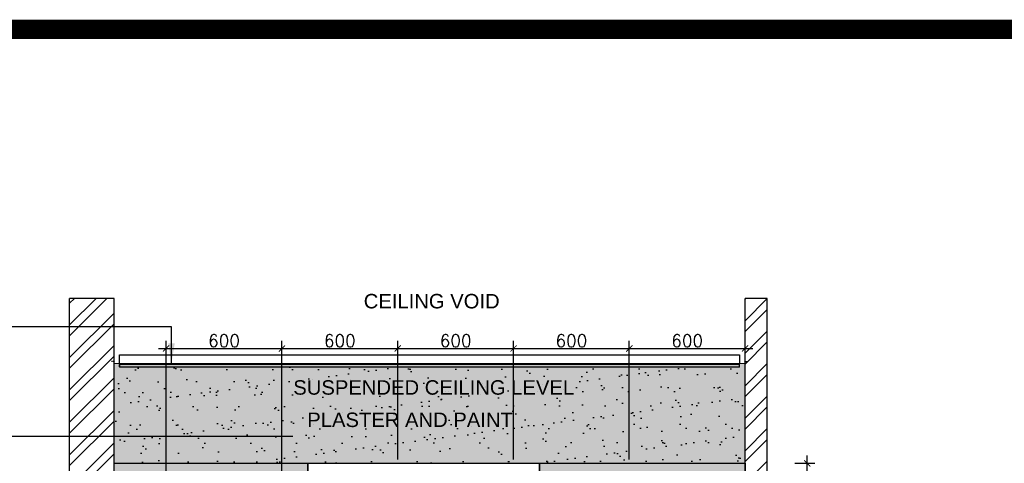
# Model space of a CAD drawing. Header units: millimetres. Extents: x -115474967 to 444143, y -74377 to 241828222.
# Tile 234 of 256: x -49732 to -44630, y 251836 to 254136. Entities that reach past the tile are written whole.
import ezdxf

# ---------------------------------------------------------------- set-up
doc = ezdxf.new("R2010")
doc.units = ezdxf.units.MM
doc.header["$MEASUREMENT"] = 0
doc.linetypes.add('HIDDEN2', pattern=[0.1875, 0.125, -0.0625])
for name, color, linetype in [('00-2 Windows', 1, 'Continuous'), ('00-6 H-Brickwork', 9, 'Continuous'), ('CEIL-PLAN', 7, 'Continuous'), ('CEIL-SECT', 2, 'Continuous'), ('DIMS-20', 9, 'Continuous'), ('JOIN-SEC.18', 9, 'Continuous'), ('JOIN-SEC.25', 4, 'Continuous'), ('TEXT-20', 2, 'Continuous'), ('TILES', 8, 'Continuous'), ('WALL', 1, 'Continuous')]:
    doc.layers.add(name, color=color, linetype=linetype)
doc.layers.add('0_cons_01', color=40, linetype='Continuous', lineweight=0, plot=False)
doc.layers.add('New_B  _  FLOORS  _  Slabs.exist_Pen_No__101', color=7, linetype='Continuous', lineweight=13, true_color=0x747474)
doc.styles.add('DIMS', font='simplex.shx')
doc.styles.add('TEXT-20', font='arial.ttf', dxfattribs={"height": 40})
doc.dimstyles.new('DIM-20', dxfattribs={"dimscale": 4, "dimtxt": 10, "dimasz": 8, "dimexe": 10, "dimexo": 5, "dimgap": 4, "dimtad": 1, "dimdec": 0, "dimrnd": 5, "dimdsep": 46, "dimtxsty": 'DIMS', "dimblk": 'ARCHTICK', "dimcen": 25, "dimdle": 10, "dimclrd": 9, "dimclre": 9, "dimclrt": 4, "dimadec": 0, "dimazin": 0, "dimtfac": 1, "dimtdec": 0, "dimtmove": 2, "dimatfit": 2, "dimfxl": 1, "dimtolj": 1, "dimtzin": 0, "dimarcsym": 0})

# ---------------------------------------------------------------- blocks, each defined once
blk = doc.blocks.new('B_shadowline')
blk.add_line((-29.6, 0), (-29.6, 12.5))
at = {"color": 9, "linetype": 'HIDDEN2', "ltscale": 0.001}
blk.add_line((-5.9, 28.3), (12, 28.3), dxfattribs=at)
at = {"const_width": 0.836}
blk.add_lwpolyline([(-48.8, -0.9), (-48.8, -1.4, 0.414214), (-47.2, -3), (-29.4, -3, 0.414214), (-27.9, -1.4), (-27.9, 16.3, -0.414214), (-26.3, 17.9), (-3.3, 17.9, 0.414214), (-1.8, 19.5), (-1.8, 37.2, 0.414214), (-3.3, 38.8), (-3.8, 38.8)], format="xyb", dxfattribs=at)
blk = doc.blocks.new('_ArchTick')
at = {"color": 0, "linetype": 'ByBlock', "const_width": 0.15}
blk.add_lwpolyline([(-0.5, -0.5), (0.5, 0.5)], dxfattribs=at)
blk = doc.blocks.new('*D300')
at = {"layer": 'Defpoints', "color": 0, "transparency": 16777216}
for p in [(-45736.3, 251835.9), (-45651.7, 251835.9), (-45736.3, 251535.9)]:
    blk.add_point(p, dxfattribs=at)
at = {"layer": 'DIMS-20', "color": 9, "lineweight": -2, "transparency": 16777216}
for p, q in [((-45651.7, 251495.9), (-45651.7, 251875.9)), ((-45716.3, 251835.9), (-45611.7, 251835.9)), ((-45716.3, 251535.9), (-45611.7, 251535.9))]:
    blk.add_line(p, q, dxfattribs=at)
at = {"layer": 'DIMS-20', "color": 9, "lineweight": -2, "transparency": 16777216, "xscale": 32, "yscale": 32, "zscale": 32}
for p, rotation in [((-45651.7, 251835.9), 90), ((-45651.7, 251535.9), 270)]:
    blk.add_blockref('_ArchTick', p, dxfattribs=dict(at, rotation=rotation))
at = {"layer": 'DIMS-20', "color": 4, "transparency": 16777216, "insert": (-45691.7, 251685.9), "char_height": 64, "attachment_point": 5, "rotation": 90, "style": 'DIMS'}
blk.add_mtext('\\A1;300', dxfattribs=at)
blk = doc.blocks.new('*D583')
at = {"layer": 'Defpoints', "color": 0, "ltscale": 0.005, "transparency": 16777216}
for p in [(-48373.4, 252431.4), (-48373.4, 251745.9), (-48973.4, 251651.4)]:
    blk.add_point(p, dxfattribs=at)
at = {"layer": 'DIMS-20', "color": 9, "lineweight": -2, "ltscale": 0.005, "transparency": 16777216}
for p, q in [((-48973.4, 251671.4), (-48973.4, 252471.4)), ((-48373.4, 251765.9), (-48373.4, 252471.4)), ((-49013.4, 252431.4), (-48333.4, 252431.4))]:
    blk.add_line(p, q, dxfattribs=at)
at = {"layer": 'DIMS-20', "color": 9, "lineweight": -2, "ltscale": 0.005, "transparency": 16777216, "xscale": 32, "yscale": 32, "zscale": 32, "rotation": 180}
blk.add_blockref('_ArchTick', (-48973.4, 252431.4), dxfattribs=at)
at = {"layer": 'DIMS-20', "color": 9, "lineweight": -2, "ltscale": 0.005, "transparency": 16777216, "xscale": 32, "yscale": 32, "zscale": 32}
blk.add_blockref('_ArchTick', (-48373.4, 252431.4), dxfattribs=at)
at = {"layer": 'DIMS-20', "color": 4, "ltscale": 0.005, "transparency": 16777216, "insert": (-48673.4, 252471.4), "char_height": 64, "attachment_point": 5, "style": 'DIMS'}
blk.add_mtext('\\A1;600', dxfattribs=at)
blk = doc.blocks.new('*D379')
at = {"layer": 'Defpoints', "color": 0, "ltscale": 0.005, "transparency": 16777216}
for p in [(-47773.4, 252431.4), (-48373.4, 251835.9), (-47773.4, 251835.9)]:
    blk.add_point(p, dxfattribs=at)
at = {"layer": 'DIMS-20', "color": 9, "lineweight": -2, "ltscale": 0.005, "transparency": 16777216}
for p, q in [((-48373.4, 251855.9), (-48373.4, 252471.4)), ((-47773.4, 251855.9), (-47773.4, 252471.4)), ((-48413.4, 252431.4), (-47733.4, 252431.4))]:
    blk.add_line(p, q, dxfattribs=at)
at = {"layer": 'DIMS-20', "color": 9, "lineweight": -2, "ltscale": 0.005, "transparency": 16777216, "xscale": 32, "yscale": 32, "zscale": 32, "rotation": 180}
blk.add_blockref('_ArchTick', (-48373.4, 252431.4), dxfattribs=at)
at = {"layer": 'DIMS-20', "color": 9, "lineweight": -2, "ltscale": 0.005, "transparency": 16777216, "xscale": 32, "yscale": 32, "zscale": 32}
blk.add_blockref('_ArchTick', (-47773.4, 252431.4), dxfattribs=at)
at = {"layer": 'DIMS-20', "color": 4, "ltscale": 0.005, "transparency": 16777216, "insert": (-48073.4, 252471.4), "char_height": 64, "attachment_point": 5, "style": 'DIMS'}
blk.add_mtext('\\A1;600', dxfattribs=at)
blk = doc.blocks.new('*D380')
at = {"layer": 'Defpoints', "color": 0, "ltscale": 0.005, "transparency": 16777216}
for p in [(-47173.4, 252431.4), (-47773.4, 251835.9), (-47173.4, 251835.9)]:
    blk.add_point(p, dxfattribs=at)
at = {"layer": 'DIMS-20', "color": 9, "lineweight": -2, "ltscale": 0.005, "transparency": 16777216}
for p, q in [((-47773.4, 251855.9), (-47773.4, 252471.4)), ((-47173.4, 251855.9), (-47173.4, 252471.4)), ((-47813.4, 252431.4), (-47133.4, 252431.4))]:
    blk.add_line(p, q, dxfattribs=at)
at = {"layer": 'DIMS-20', "color": 9, "lineweight": -2, "ltscale": 0.005, "transparency": 16777216, "xscale": 32, "yscale": 32, "zscale": 32, "rotation": 180}
blk.add_blockref('_ArchTick', (-47773.4, 252431.4), dxfattribs=at)
at = {"layer": 'DIMS-20', "color": 9, "lineweight": -2, "ltscale": 0.005, "transparency": 16777216, "xscale": 32, "yscale": 32, "zscale": 32}
blk.add_blockref('_ArchTick', (-47173.4, 252431.4), dxfattribs=at)
at = {"layer": 'DIMS-20', "color": 4, "ltscale": 0.005, "transparency": 16777216, "insert": (-47473.4, 252471.4), "char_height": 64, "attachment_point": 5, "style": 'DIMS'}
blk.add_mtext('\\A1;600', dxfattribs=at)
blk = doc.blocks.new('*D584')
at = {"layer": 'Defpoints', "color": 0, "ltscale": 0.005, "transparency": 16777216}
for p in [(-46573.4, 252431.4), (-47173.4, 251835.9), (-46573.4, 251835.9)]:
    blk.add_point(p, dxfattribs=at)
at = {"layer": 'DIMS-20', "color": 9, "lineweight": -2, "ltscale": 0.005, "transparency": 16777216}
for p, q in [((-47173.4, 251855.9), (-47173.4, 252471.4)), ((-46573.4, 251855.9), (-46573.4, 252471.4)), ((-47213.4, 252431.4), (-46533.4, 252431.4))]:
    blk.add_line(p, q, dxfattribs=at)
at = {"layer": 'DIMS-20', "color": 9, "lineweight": -2, "ltscale": 0.005, "transparency": 16777216, "xscale": 32, "yscale": 32, "zscale": 32, "rotation": 180}
blk.add_blockref('_ArchTick', (-47173.4, 252431.4), dxfattribs=at)
at = {"layer": 'DIMS-20', "color": 9, "lineweight": -2, "ltscale": 0.005, "transparency": 16777216, "xscale": 32, "yscale": 32, "zscale": 32}
blk.add_blockref('_ArchTick', (-46573.4, 252431.4), dxfattribs=at)
at = {"layer": 'DIMS-20', "color": 4, "ltscale": 0.005, "transparency": 16777216, "insert": (-46873.4, 252471.4), "char_height": 64, "attachment_point": 5, "style": 'DIMS'}
blk.add_mtext('\\A1;600', dxfattribs=at)
blk = doc.blocks.new('*D585')
at = {"layer": 'Defpoints', "color": 0, "ltscale": 0.005, "transparency": 16777216}
for p in [(-45973.4, 252431.4), (-46573.4, 251835.9), (-45973.4, 251835.9)]:
    blk.add_point(p, dxfattribs=at)
at = {"layer": 'DIMS-20', "color": 9, "lineweight": -2, "ltscale": 0.005, "transparency": 16777216}
for p, q in [((-46573.4, 251855.9), (-46573.4, 252471.4)), ((-45973.4, 251855.9), (-45973.4, 252471.4)), ((-46613.4, 252431.4), (-45933.4, 252431.4))]:
    blk.add_line(p, q, dxfattribs=at)
at = {"layer": 'DIMS-20', "color": 9, "lineweight": -2, "ltscale": 0.005, "transparency": 16777216, "xscale": 32, "yscale": 32, "zscale": 32, "rotation": 180}
blk.add_blockref('_ArchTick', (-46573.4, 252431.4), dxfattribs=at)
at = {"layer": 'DIMS-20', "color": 9, "lineweight": -2, "ltscale": 0.005, "transparency": 16777216, "xscale": 32, "yscale": 32, "zscale": 32}
blk.add_blockref('_ArchTick', (-45973.4, 252431.4), dxfattribs=at)
at = {"layer": 'DIMS-20', "color": 4, "ltscale": 0.005, "transparency": 16777216, "insert": (-46273.4, 252471.4), "char_height": 64, "attachment_point": 5, "style": 'DIMS'}
blk.add_mtext('\\A1;600', dxfattribs=at)

msp = doc.modelspace()

# ---------------------------------------------------------------- hatches: boundary and pattern name
at = {"layer": '00-6 H-Brickwork'}
h = msp.add_hatch(dxfattribs=at)
h.set_pattern_fill('ANSI32', color=256, scale=12.5, angle=360, style=0)
h.set_pattern_definition([(45, (-240619.8, 512833.55), (-84.1899, 84.1899), []), (45, (-240563.68, 512833.55), (-84.1899, 84.1899), [])])
h.paths.add_polyline_path([(-49243.4038, 252690.79937), (-49473.4038, 252690.79937), (-49473.4038, 249735.88978), (-49243.4038, 249735.88978)])
h = msp.add_hatch(dxfattribs=at)
h.set_pattern_fill('ANSI32', color=256, scale=12.5, angle=360, style=0)
h.set_pattern_definition([(45, (-237119.8, 515043.55), (-84.1899, 84.1899), []), (45, (-237063.68, 515043.55), (-84.1899, 84.1899), [])])
h.paths.add_polyline_path([(-45858.4038, 252690.79937), (-45973.4038, 252690.79937), (-45973.4038, 249735.88978), (-45858.4038, 249735.88978)])
at = {"layer": 'JOIN-SEC.18', "ltscale": 2}
h = msp.add_hatch(dxfattribs=at)
h.set_pattern_fill('AR-SAND', color=251, scale=3, style=0)
h.set_pattern_definition([(37.5, (-253544.65, 511318.8), (-4.800094, 146.82397), [0, -115.824, 0, -129.54, 0, -123.825]), (7.5, (-253544.65, 511318.8), (134.85698, 215.04753), [0, -62.484, 0, -104.394, 0, -40.005]), (327.5, (-253638.38, 511318.8), (237.29771, 0.431155), [0, -38.1, 0, -137.16, 0, -179.07]), (317.5, (-253638.38, 511318.8), (229.06694, 66.8788), [0, -19.05, 0, -89.916, 0, -102.87])])
h.paths.add_polyline_path([(-45973.4038, 251835.88977), (-45973.4038, 252335.88978), (-49243.4038, 252335.88978), (-49243.4038, 251835.88977)])
at = {"layer": 'New_B  _  FLOORS  _  Slabs.exist_Pen_No__101', "linetype": 'Continuous', "lineweight": 0, "true_color": 0xb2c7b3, "transparency": 33554559}
h = msp.add_hatch(color=9, dxfattribs=at)
h.dxf.hatch_style = 1
h.paths.add_polyline_path([(-49243.4038, 251835.88977), (-45973.4038, 251835.88977), (-45973.4038, 252354.13787), (-49243.4038, 252354.13787)])
at = {"layer": 'New_B  _  FLOORS  _  Slabs.exist_Pen_No__101', "linetype": 'Continuous', "lineweight": 0, "true_color": 0xf0ed2d, "transparency": 33554559}
h = msp.add_hatch(color=2, dxfattribs=at)
h.dxf.hatch_style = 1
h.paths.add_polyline_path([(-49243.4038, 251835.88977), (-48238.4038, 251835.88977), (-48238.4038, 250835.88977), (-47038.4038, 250835.88977), (-47038.4038, 251835.88977), (-45973.4038, 251835.88977), (-45973.40353, 250935.89078), (-46573.4038, 250935.89078), (-46573.4038, 250635.88978), (-48220.34164, 250635.88978), (-48220.34164, 250247.88978), (-46531.90419, 250247.88978), (-46531.9038, 250635.89061), (-45974.37134, 250635.88979), (-45973.40335, 250035.89078), (-46573.40314, 250035.89056), (-46574.372, 249735.89359), (-48532.23071, 249742.23553), (-48532.23071, 250088.4003), (-48501.22819, 250088.4003), (-48501.22819, 250557.60252), (-48532.2038, 250557.60252), (-48544.9222, 250557.60252), (-48544.9222, 250630.63932), (-49044.44644, 250697.20354), (-49044.44644, 250794.74961), (-49243.4038, 250794.74961)])

# ---------------------------------------------------------------- linework, layer by layer
at = {"layer": '00-2 Windows'}
msp.add_lwpolyline([(-48058.5029, 250835.88977), (-48238.4038, 250835.88977), (-48238.4038, 251835.88977), (-47038.4038, 251835.88977), (-47038.4038, 250835.88977), (-47273.31174, 250835.88977)], dxfattribs=at)
at = {"layer": '0_cons_01', "const_width": 100}
msp.add_lwpolyline([(-52573.99192, 243166.19105), (-25602.12905, 243166.19105), (-25602.12905, 254086.48825), (-52573.99192, 254086.48825)], close=True, dxfattribs=at)
at = {"layer": '0_cons_01', "ltscale": 0.005}
msp.add_lwpolyline([(-49243.4038, 251835.88977), (-45973.4038, 251835.88977), (-45973.4038, 252354.13787), (-49243.4038, 252354.13787)], close=True, dxfattribs=at)
at = {"layer": 'CEIL-PLAN'}
for p, q in [((-49215.59663, 252351.38978), (-49215.59663, 252398.38978)), ((-49215.59663, 252398.38978), (-49215.59663, 252398.38978)), ((-49215.59663, 252398.38978), (-46001.98961, 252398.38978)), ((-46001.98961, 252351.38978), (-49215.59663, 252351.38978)), ((-46001.98961, 252398.38978), (-46001.98961, 252351.38978))]:
    msp.add_line(p, q, dxfattribs=at)
at = {"layer": 'CEIL-SECT'}
msp.add_lwpolyline([(-46001.98961, 252348.38978), (-49215.59663, 252348.38978), (-49215.59663, 252335.88978), (-46001.98961, 252335.88978)], dxfattribs=at)
at = {"layer": 'JOIN-SEC.25', "linetype": 'Continuous'}
msp.add_line((-49243.4038, 251835.88977), (-45973.4038, 251835.88977), dxfattribs=at)
at = {"layer": 'TILES'}
for points in [[(-49243.4038, 250794.74961), (-49243.4038, 251835.88977), (-48238.4038, 251835.88977), (-48238.4038, 250835.88977)], [(-47038.4038, 250835.88977), (-47038.4038, 251835.88977), (-45973.4038, 251835.88977), (-45973.40353, 250935.89078)]]:
    msp.add_lwpolyline(points, dxfattribs=at)
at = {"layer": 'WALL'}
for p, q in [((-49473.4038, 249735.88978), (-49473.4038, 252690.79937)), ((-49243.4038, 252690.79937), (-49473.4038, 252690.79937)), ((-49243.4038, 249735.88978), (-49243.4038, 252690.79937)), ((-45973.4038, 249735.88978), (-45973.4038, 252690.79937)), ((-45858.4038, 252690.79937), (-45973.4038, 252690.79937)), ((-45858.4038, 249735.88978), (-45858.4038, 252690.79937))]:
    msp.add_line(p, q, dxfattribs=at)

# ---------------------------------------------------------------- block references
at = {"layer": 'CEIL-SECT', "ltscale": 0.25, "xscale": -1}
msp.add_blockref('B_shadowline', (-49245.16335, 252335.88978), dxfattribs=at)
at = {"layer": 'CEIL-SECT', "ltscale": 0.25}
msp.add_blockref('B_shadowline', (-45972.42289, 252335.88978), dxfattribs=at)

# ---------------------------------------------------------------- texts
at = {"layer": 'TEXT-20', "color": 7, "linetype": 'Continuous', "char_height": 75, "attachment_point": 1, "style": 'TEXT-20'}
for s, insert, width in [('CEILING VOID', (-47949.62742, 252714.2767), 1258.0720034), ('SUSPENDED CEILING LEVEL', (-48314.63567, 252266.83005, 0), 1897.2092063), ('PLASTER AND PAINT', (-48242.1468, 252099.04698), 1258.0720034)]:
    msp.add_mtext(s, dxfattribs=dict(at, insert=insert, width=width))

# ---------------------------------------------------------------- dimensions: what is measured, and where the dimension line sits
at = {"layer": 'DIMS-20', "ltscale": 0.005}
for base, p1, p2, picture, middle in [((-48373.40377, 252431.43521), (-48973.40373, 251651.4102), (-48373.40377, 251745.92386), '*D583', (-48673.40375, 252471.43521)), ((-47773.4034, 252431.43521), (-48373.40377, 251835.88977), (-47773.4034, 251835.88977), '*D379', (-48073.40358, 252471.43521)), ((-47173.40341, 252431.43521), (-47773.4034, 251835.88977), (-47173.40341, 251835.88977), '*D380', (-47473.4034, 252471.43521)), ((-46573.4038, 252431.43521), (-47173.40341, 251835.88977), (-46573.4038, 251835.88977), '*D584', (-46873.40361, 252471.43521)), ((-45973.4038, 252431.43521), (-46573.4038, 251835.88977), (-45973.4038, 251835.88974), '*D585', (-46273.4038, 252471.43521))]:
    dim = msp.add_linear_dim(base=base, p1=p1, p2=p2, dimstyle='DIM-20', override={"dimtxt": 16, "dimgap": 2}, dxfattribs=at)
    dim.commit()
    dim.dimension.update_dxf_attribs({"geometry": picture, "text_midpoint": middle})
at = {"layer": 'DIMS-20'}
dim = msp.add_linear_dim(base=(-45651.72654, 251835.88977), p1=(-45736.29563, 251535.88979), p2=(-45736.29563, 251835.88977), angle=90, dimstyle='DIM-20', override={"dimtxt": 16, "dimgap": 2}, dxfattribs=at)
dim.commit()
dim.dimension.update_dxf_attribs({"geometry": '*D300', "text_midpoint": (-45691.72654, 251685.88978)})

# ---------------------------------------------------------------- leaders
for points in [[(-48945.62614, 252357.48515), (-48945.62614, 252543.81514), (-50382.94768, 252543.81514)], [(-48316.54422, 251974.98889), (-50802.28408, 251974.98889)]]:
    msp.add_leader(points, dimstyle='DIM-20', override={"dimtxt": 16, "dimasz": 25, "dimgap": 2}, dxfattribs=at)

doc.saveas('drawing.dxf')
